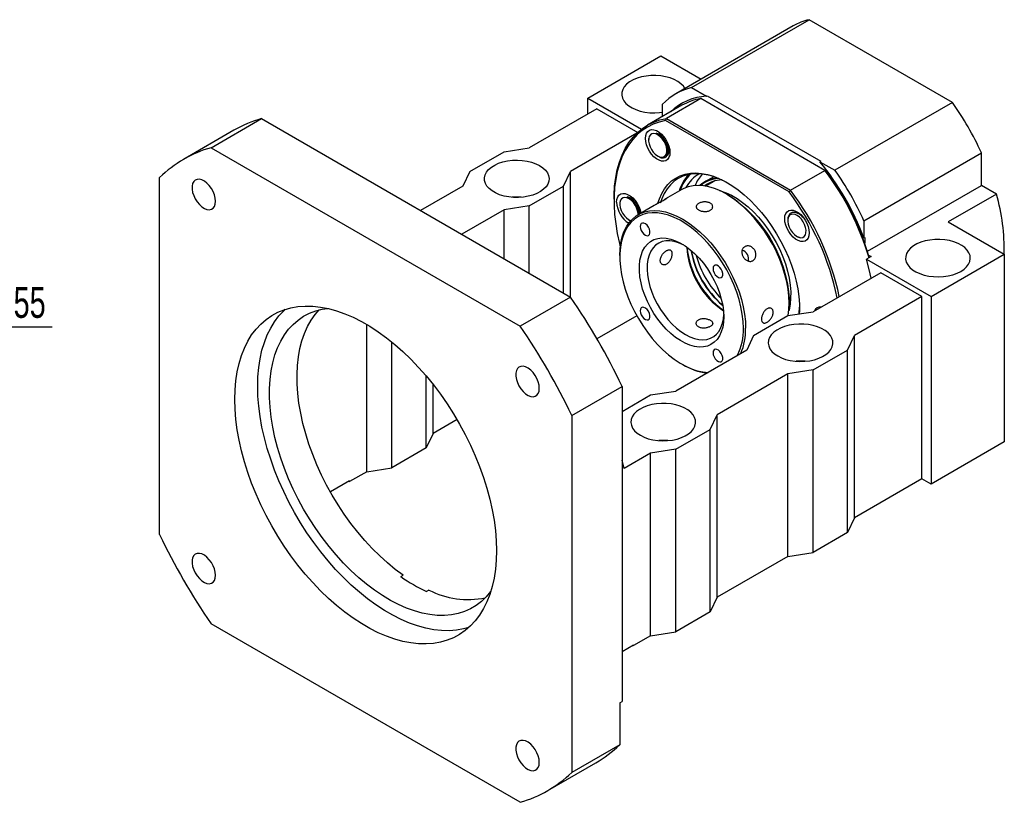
# Paper-space layout 'MBCS35-H' of a CAD drawing. Header units: millimetres. Extents: x 21 to 283, y 0 to 201.
# Tile 6 of 6: x 173 to 275, y 96 to 177. Entities that reach past the tile are written whole.
import ezdxf

# ---------------------------------------------------------------- set-up
doc = ezdxf.new("R2010")
doc.units = ezdxf.units.MM
doc.layers.add('圖層0', color=7, linetype='Continuous')
doc.styles.add('SLDTEXTSTYLE0', font='TXT', dxfattribs={"width": 0.7})
doc.dimstyles.new('SLDDIMSTYLE1', dxfattribs={"dimtxt": 3.389974, "dimasz": 2.5, "dimexe": 0, "dimexo": 0.0625, "dimgap": 0.847493, "dimtad": 0, "dimtih": 1, "dimtoh": 1, "dimlfac": 3, "dimrnd": 1e-09, "dimzin": 12, "dimdsep": 46, "dimtxsty": 'SLDTEXTSTYLE0', "dimsah": 1, "dimcen": 0, "dimadec": 0, "dimazin": 3, "dimtfac": 1, "dimtmove": 0, "dimatfit": 3, "dimfxl": 1, "dimfrac": 2, "dimtolj": 1, "dimtzin": 12, "dimarcsym": 0})

# ---------------------------------------------------------------- blocks, each defined once
blk = doc.blocks.new('_D_51')
at = {"layer": '圖層0', "color": 7}
for p, q in [((152.84, 133.11), (167.09, 145.39)), ((167.09, 145.39), (176.68, 145.39)), ((138.95, 121.15), (152.84, 133.11))]:
    blk.add_line(p, q, dxfattribs=at)
blk.add_arc((145.89, 127.13), 9.17, 46.3636, 46.9604, dxfattribs=at)
for points in [[(152.84, 133.11), (149.93, 131.29), (150.61, 130.5)], [(138.95, 121.15), (141.85, 122.96), (141.17, 123.75)]]:
    blk.add_solid(points, dxfattribs=at)
at = {"layer": '圖層0', "color": 7, "char_height": 3.175, "attachment_point": 1, "style": 'SLDTEXTSTYLE0'}
for s, insert in [('%%c', (168.68, 149.48)), ('55', (172.7, 149.48))]:
    blk.add_mtext(s, dxfattribs=dict(at, insert=insert))

psp = doc.layouts.new('MBCS35-H')

# ---------------------------------------------------------------- linework, layer by layer
at = {"color": 7, "linetype": 'Continuous', "lineweight": 25}
for p, q in [((242.5128, 170.0043), (254.6043, 176.9845)), ((269.3616, 168.4653), (254.6043, 176.9845)), ((252.9837, 176.3379), (240.8921, 169.3576)), ((231.8131, 168.9139), (239.3555, 173.2681)), ((239.3555, 173.2681), (243.5108, 170.8693)), ((242.5128, 170.0043), (244.0498, 169.117)), ((231.8131, 167.281), (231.8131, 168.9139)), ((231.8131, 168.9139), (237.3524, 165.7161)), ((243.4498, 168.8645), (239.9143, 166.8235)), ((256.2387, 161.4816), (243.4498, 168.8645)), ((244.0498, 169.117), (244.1205, 169.1578)), ((244.1205, 169.1578), (255.8038, 162.4132)), ((269.3616, 168.4653), (257.2701, 161.485)), ((232.7559, 167.8253), (225.8026, 163.8113)), ((232.7559, 167.8253), (236.9698, 165.3926)), ((241.5116, 168.1757), (237.9761, 166.1346)), ((239.5205, 167.0262), (239.5205, 168.2763)), ((193.04, 163.8145), (198.2255, 166.808)), ((198.2255, 166.808), (230.0453, 148.4388)), ((252.5505, 159.2566), (239.8313, 166.5992)), ((239.9143, 166.8235), (252.7032, 159.4406)), ((195.3869, 165.604), (190.2015, 162.6105)), ((236.8792, 165.3072), (230.0453, 161.3621)), ((238.0814, 164.7734), (238.0814, 164.5898)), ((193.04, 163.8145), (224.8598, 145.4453)), ((219.6744, 161.3621), (223.2099, 163.4031)), ((223.2099, 163.4031), (225.8026, 163.8113)), ((260.2623, 156.3023), (272.3538, 163.2826)), ((272.3538, 159.9334), (272.3538, 163.2826)), ((239.0241, 162.9569), (239.1246, 162.8988)), ((255.8038, 162.4132), (255.7331, 162.3723)), ((255.7331, 162.3723), (257.2701, 161.485)), ((219.6744, 161.3621), (218.9673, 159.8653)), ((229.3382, 159.8653), (230.0453, 161.3621)), ((230.0453, 148.4388), (230.0453, 161.3621)), ((252.7032, 159.4406), (256.2387, 161.4816)), ((187.7367, 124.0077), (187.7367, 160.752)), ((244.7896, 160.8307), (243.8614, 160.2948)), ((244.9102, 160.3999), (243.9718, 159.8582)), ((244.7779, 160.3235), (244.8343, 160.3787)), ((218.9673, 159.8653), (214.6096, 157.3497)), ((225.8026, 157.8243), (229.3382, 159.8653)), ((229.3382, 148.847), (229.3382, 159.8653)), ((241.4901, 159.5032), (239.8398, 158.5505)), ((260.6144, 153.1564), (272.3538, 159.9334)), ((273.897, 159.0426), (272.3538, 159.9334)), ((234.5236, 158.5039), (234.5236, 158.3678)), ((235.1129, 158.2113), (235.1129, 158.0276)), ((246.1919, 158.9807), (246.0741, 159.0488)), ((273.897, 159.0426), (268.9472, 156.1852)), ((223.2099, 157.4161), (218.8522, 154.9005)), ((225.8026, 157.8243), (223.2099, 157.4161)), ((223.2099, 152.3848), (223.2099, 157.4161)), ((225.8026, 150.8881), (225.8026, 157.8243)), ((238.6692, 157.8747), (237.0117, 156.9179)), ((237.0958, 156.9664), (237.0628, 157.2051)), ((236.0555, 156.3947), (236.1561, 156.3367)), ((236.1636, 156.3499), (236.2819, 156.2824)), ((252.4147, 156.3735), (252.4147, 156.3153)), ((260.2623, 156.3023), (260.2623, 154.5275)), ((268.9472, 156.1852), (274.7109, 152.8579)), ((253.3574, 154.6824), (253.4016, 154.6568)), ((253.4242, 154.6438), (253.5165, 154.5905)), ((253.62, 154.559), (253.43, 154.6545)), ((260.2623, 154.5275), (260.333, 154.5683)), ((260.333, 154.5683), (260.333, 153.9948)), ((235.1129, 152.721), (235.1129, 152.5849)), ((260.9905, 152.6144), (260.5191, 152.3423)), ((260.5191, 152.3423), (267.1684, 148.5037)), ((260.7357, 152.7615), (260.9905, 152.6144)), ((267.1684, 148.5037), (274.7109, 152.8579)), ((274.7109, 152.8579), (274.7109, 133.5331)), ((261.9829, 150.9529), (255.0297, 146.9389)), ((266.2256, 148.5036), (261.9829, 150.9529)), ((230.0453, 148.4388), (224.8598, 145.4453)), ((266.2256, 148.5036), (259.2724, 144.4896)), ((266.2256, 129.7232), (266.2256, 148.5036)), ((267.1684, 148.5037), (267.1684, 129.1789)), ((252.5548, 147.8225), (252.5549, 147.9586)), ((236.8612, 146.5163), (232.7697, 144.1544)), ((248.9015, 144.4896), (252.437, 146.5307)), ((252.437, 146.5307), (255.0297, 146.9389)), ((209.0678, 130.4716), (209.0678, 145.6202)), ((248.9015, 144.4896), (248.1944, 142.9929)), ((258.5653, 142.9929), (259.2724, 144.4896)), ((259.2724, 125.7092), (259.2724, 144.4896)), ((211.6605, 130.8798), (211.6605, 143.8058)), ((248.1944, 142.9929), (240.8876, 138.7748)), ((255.0297, 140.9519), (258.5653, 142.9929)), ((258.5653, 124.2124), (258.5653, 142.9929)), ((241.4758, 141.5628), (241.5936, 141.4948)), ((255.0297, 140.9519), (252.437, 140.5437)), ((255.0297, 122.1714), (255.0297, 140.9519)), ((215.196, 132.9208), (215.196, 140.3097)), ((252.437, 140.5437), (245.1302, 136.3256)), ((252.437, 121.7632), (252.437, 140.5437)), ((215.9031, 134.4175), (215.9031, 139.4423)), ((230.1631, 136.2598), (235.3486, 139.2532)), ((235.3486, 139.2532), (235.3486, 106.8094)), ((235.3486, 136.6657), (238.2949, 138.3666)), ((238.2949, 138.3666), (240.8876, 138.7748)), ((230.1631, 136.2598), (230.1631, 99.5154)), ((244.4231, 134.8288), (245.1302, 136.3256)), ((245.1302, 117.5451), (245.1302, 136.3256)), ((218.3582, 135.8348), (215.9031, 134.4175)), ((215.9031, 134.4175), (215.196, 132.9208)), ((240.8876, 132.7878), (244.4231, 134.8288)), ((244.4231, 116.0484), (244.4231, 134.8288)), ((215.196, 132.9208), (211.6605, 130.8798)), ((274.7109, 133.5331), (267.1684, 129.1789)), ((238.2949, 132.3796), (235.5843, 130.8148)), ((240.8876, 132.7878), (238.2949, 132.3796)), ((238.2949, 113.5991), (238.2949, 132.3796)), ((240.8876, 114.0073), (240.8876, 132.7878)), ((209.0678, 130.4716), (211.6605, 130.8798)), ((235.5843, 130.8148), (235.3486, 131.6586)), ((209.0678, 130.4716), (207.3, 129.4511)), ((207.3, 129.5327), (205.3172, 128.388)), ((207.2293, 129.4919), (207.3, 129.4511)), ((207.3, 129.5327), (207.3, 129.4511)), ((266.2256, 129.7232), (259.2724, 125.7092)), ((267.1684, 129.1789), (266.2256, 129.7232)), ((259.2724, 125.7092), (258.5653, 124.2124)), ((258.5653, 124.2124), (255.0297, 122.1714)), ((252.437, 121.7632), (245.1302, 117.5451)), ((252.437, 121.7632), (255.0297, 122.1714)), ((212.585, 119.6784), (212.8207, 119.8144)), ((215.45, 118.2965), (215.2143, 118.1605)), ((245.1302, 117.5451), (244.4231, 116.0484)), ((244.4231, 116.0484), (240.8876, 114.0073)), ((224.8598, 96.4529), (193.04, 114.8221)), ((238.2949, 113.5991), (236.5271, 112.5786)), ((238.2949, 113.5991), (240.8876, 114.0073)), ((235.3486, 111.9799), (236.5271, 112.6603)), ((236.4564, 112.6195), (236.5271, 112.5786)), ((236.5271, 112.5786), (236.5271, 112.6603)), ((235.1129, 106.6733), (235.3486, 106.8094)), ((235.1129, 106.6733), (235.1129, 102.3728)), ((235.1129, 102.3728), (230.1631, 99.5154)), ((227.6984, 97.6569), (232.6482, 100.5143))]:
    psp.add_line(p, q, dxfattribs=at)
at = {"color": 7, "linetype": 'Continuous', "lineweight": 25, "flags": 128}
for points in [[(241.8288, 169.8983), (241.6634, 170.1428), (241.4111, 170.3989), (241.094, 170.6297), (240.7196, 170.8299), (240.2966, 170.9947), (239.835, 171.1204), (239.3456, 171.2039), (238.8399, 171.2433), (238.3296, 171.2376), (237.8269, 171.1871), (237.3434, 171.0928), (236.8904, 170.9571), (236.4787, 170.783), (236.1179, 170.5747), (235.8163, 170.337), (235.5812, 170.0755), (235.4179, 169.7964), (235.3304, 169.5062), (235.3206, 169.2116), (235.3888, 168.9196), (235.5334, 168.6371), (235.7511, 168.3706), (236.0366, 168.1265), (236.3834, 167.9103), (236.7833, 167.7273), (237.2268, 167.5816), (237.7037, 167.4767), (238.2028, 167.4151), (238.7123, 167.3982), (239.2203, 167.4264), (239.5205, 167.4649)], [(234.5236, 158.5039), (234.5306, 158.9678), (234.5863, 159.8692), (234.6974, 160.7321), (234.8634, 161.5522), (235.0836, 162.3257), (235.3568, 163.049), (235.6818, 163.7186), (236.0571, 164.3314), (236.4808, 164.8845), (236.9511, 165.3753), (237.4655, 165.8013), (238.0218, 166.1607), (238.6173, 166.4518), (239.2491, 166.673), (239.9143, 166.8235)], [(239.8313, 166.5992), (239.176, 166.4478), (238.5537, 166.2267), (237.9673, 165.937), (237.4195, 165.5801), (236.913, 165.1576), (236.4501, 164.6715), (236.0329, 164.1242), (235.6635, 163.5181), (235.3436, 162.8562), (235.0747, 162.1415), (234.8581, 161.3774), (234.6947, 160.5675), (234.5853, 159.7156), (234.5305, 158.8257), (234.5305, 157.902), (234.5853, 156.9488), (234.6947, 155.9707), (234.8581, 154.9721), (235.0747, 153.9579), (235.1613, 153.6065)], [(237.7632, 164.7734), (237.7908, 165.0603), (237.8722, 165.3028), (238.004, 165.4903), (238.1804, 165.6147), (238.3937, 165.6705), (238.6345, 165.6553), (238.8924, 165.5698), (239.156, 165.4176), (239.4139, 165.2054), (239.6547, 164.9426), (239.868, 164.6405), (240.0444, 164.3125), (240.1762, 163.9727), (240.2577, 163.6362), (240.2852, 163.3175), (240.2577, 163.0307), (240.1762, 162.7882), (240.0444, 162.6006), (239.868, 162.4762), (239.6547, 162.4204), (239.4139, 162.4356), (239.156, 162.5212), (238.8924, 162.6734), (238.6345, 162.8855), (238.3937, 163.1484), (238.1804, 163.4504), (238.004, 163.7785), (237.8722, 164.1182), (237.7908, 164.4548), (237.7632, 164.7734)], [(239.9632, 163.602), (239.9155, 163.8862), (239.816, 164.1796), (239.6704, 164.4652), (239.4874, 164.7264), (239.2774, 164.9481), (239.0527, 165.1173), (238.8263, 165.2242), (238.6115, 165.2626), (238.4206, 165.2303), (238.2648, 165.1291), (238.1532, 164.9649), (238.0921, 164.7474), (238.0853, 164.489), (238.133, 164.2048), (238.2325, 163.9114), (238.378, 163.6258), (238.5611, 163.3645), (238.7711, 163.1429), (238.9958, 162.9737), (239.2221, 162.8668), (239.437, 162.8284), (239.6278, 162.8607), (239.7836, 162.9619), (239.8953, 163.126), (239.9563, 163.3436), (239.9632, 163.602)], [(226.8633, 161.9744), (227.1955, 161.7507), (227.4646, 161.5004), (227.6644, 161.2293), (227.7902, 160.9438), (227.839, 160.6506), (227.8097, 160.3564), (227.7029, 160.0683), (227.5213, 159.793), (227.2689, 159.537), (226.9519, 159.3061), (226.5774, 159.1059), (226.1545, 158.9411), (225.6929, 158.8155), (225.2035, 158.732), (224.6977, 158.6926), (224.1875, 158.6982), (223.6847, 158.7488), (223.2012, 158.843), (222.7483, 158.9788), (222.3366, 159.1528), (221.9757, 159.3612), (221.6742, 159.5988), (221.439, 159.8603), (221.2758, 160.1394), (221.1882, 160.4297), (221.1784, 160.7242), (221.2467, 161.0162), (221.3913, 161.2987), (221.6089, 161.5652), (221.8945, 161.8093), (222.2413, 162.0255), (222.6411, 162.2085), (223.0847, 162.3542), (223.5616, 162.4591), (224.0606, 162.5207), (224.5701, 162.5376), (225.0781, 162.5095), (225.5727, 162.4368), (226.0423, 162.3215), (226.4759, 162.1661), (226.8633, 161.9744)], [(239.0469, 158.0916), (239.202, 158.5609), (239.4433, 159.1047), (239.7345, 159.5931), (240.0736, 160.0226), (240.4579, 160.39), (240.8847, 160.6926), (241.3508, 160.9281), (241.8527, 161.0947), (242.3867, 161.1913), (242.9489, 161.2171), (243.5351, 161.172), (244.141, 161.0563), (244.762, 160.8707), (245.3936, 160.6168), (246.0311, 160.2964), (246.6698, 159.9118), (247.305, 159.4659), (247.9319, 158.962), (248.5459, 158.4039), (249.1425, 157.7956), (249.7172, 157.1417), (250.2658, 156.447), (250.7843, 155.7166), (251.2687, 154.9561), (251.7156, 154.1709), (252.1215, 153.3669), (252.4836, 152.5501), (252.799, 151.7265), (253.0655, 150.9022), (253.2812, 150.0832), (253.4443, 149.2758), (253.5537, 148.4858), (253.6086, 147.7191), (253.6086, 146.9814), (253.5944, 146.7129)], [(193.4971, 158.3005), (193.4687, 158.6182), (193.3849, 158.9538), (193.2496, 159.2916), (193.0691, 159.6159), (192.8518, 159.9114), (192.608, 160.1644), (192.349, 160.363), (192.0869, 160.4978), (191.834, 160.5628), (191.6021, 160.5547), (191.402, 160.4739), (191.2432, 160.3243), (191.1329, 160.1129), (191.0765, 159.8494), (191.0765, 159.5463), (191.1329, 159.2177), (191.2432, 158.879), (191.402, 158.546), (191.6021, 158.2343), (191.834, 157.9584), (192.0869, 157.7313), (192.349, 157.5636), (192.608, 157.4631), (192.8518, 157.4345), (193.0691, 157.4792), (193.2496, 157.5951), (193.3849, 157.7767), (193.4687, 158.0155), (193.4971, 158.3005)], [(246.2512, 160.171), (245.6719, 160.4736), (245.0399, 160.7424), (244.4176, 160.9423), (243.8097, 161.0719), (243.2208, 161.1302), (242.6554, 161.1167), (242.1177, 161.0316), (241.612, 160.8754), (241.1421, 160.6494), (240.7114, 160.3553), (240.3234, 159.9954), (239.9809, 159.5723), (239.6866, 159.0893), (239.4426, 158.55), (239.3477, 158.2839)], [(252.4483, 146.5324), (252.5272, 147.1479), (252.5548, 147.8225), (252.5272, 148.5291), (252.4445, 149.2616), (252.3074, 150.0137), (252.1171, 150.7791), (251.8753, 151.5512), (251.584, 152.3233), (251.2456, 153.089), (250.8632, 153.8417), (250.4398, 154.575), (249.9792, 155.2826), (249.4853, 155.9584), (248.9622, 156.5968), (248.4145, 157.1922), (247.8469, 157.7396), (247.2641, 158.2344), (246.6711, 158.6722), (246.073, 159.0494), (245.475, 159.3627), (244.882, 159.6095), (244.2992, 159.7877), (243.7315, 159.8957), (243.1838, 159.9326), (242.6608, 159.8981), (242.1669, 159.7925), (241.7063, 159.6167), (241.4901, 159.5032)], [(234.7947, 158.2113), (234.8222, 158.4982), (234.9037, 158.7407), (235.0355, 158.9282), (235.2119, 159.0526), (235.4252, 159.1084), (235.666, 159.0932), (235.9239, 159.0077), (236.1875, 158.8555), (236.4454, 158.6433), (236.6862, 158.3805), (236.8995, 158.0784), (237.0759, 157.7504), (237.2077, 157.4106), (237.2858, 157.0934)], [(236.9982, 156.91), (236.9946, 157.0399), (236.9469, 157.324), (236.8474, 157.6175), (236.7019, 157.9031), (236.5188, 158.1643), (236.3088, 158.386), (236.0841, 158.5552), (235.8578, 158.6621), (235.6429, 158.7005), (235.4521, 158.6682), (235.2963, 158.567), (235.1846, 158.4028), (235.1236, 158.1852), (235.1168, 157.9269), (235.1645, 157.6427), (235.264, 157.3493), (235.4095, 157.0637), (235.5925, 156.8024), (235.8025, 156.5808), (236.0272, 156.4116), (236.2536, 156.3047), (236.2546, 156.3043)], [(246.1919, 158.9807), (246.3401, 158.8932), (246.9352, 158.5012), (247.5238, 158.0489), (248.1006, 157.5402), (248.6607, 156.9795), (249.1991, 156.3719), (249.711, 155.7226), (250.192, 155.0374), (250.6378, 154.3223), (251.0446, 153.5835), (251.4087, 152.8276), (251.7269, 152.0611), (251.9965, 151.2909), (252.2151, 150.5238), (252.3808, 149.7663), (252.492, 149.0253), (252.5479, 148.3071), (252.5549, 147.9586)], [(235.1129, 152.721), (235.1405, 153.3957), (235.2232, 154.0326), (235.3603, 154.6265), (235.5506, 155.1722), (235.7924, 155.665), (236.0837, 156.1009), (236.4221, 156.4759), (236.8046, 156.787), (237.2279, 157.0315), (237.6885, 157.2072), (238.1825, 157.3128), (238.7055, 157.3473), (239.2532, 157.3104), (239.8209, 157.2024), (240.4037, 157.0242), (240.9966, 156.7774), (241.5947, 156.4641), (242.1928, 156.0869), (242.7857, 155.6491), (243.3685, 155.1543), (243.9362, 154.6069), (244.4839, 154.0115), (245.0069, 153.3731), (245.5009, 152.6973), (245.9615, 151.9897), (246.3848, 151.2564), (246.7673, 150.5037), (247.1056, 149.738), (247.397, 148.9659), (247.6388, 148.1938), (247.8291, 147.4285), (247.9661, 146.6763), (248.0489, 145.9438), (248.0765, 145.2373)], [(252.0965, 156.499), (252.1241, 156.7858), (252.2056, 157.0283), (252.3374, 157.2159), (252.5138, 157.3403), (252.7271, 157.3961), (252.9679, 157.3809), (253.2257, 157.2953), (253.4894, 157.1431), (253.7472, 156.931), (253.9881, 156.6681), (254.2013, 156.3661), (254.3777, 156.038), (254.5095, 155.6983), (254.591, 155.3617), (254.6186, 155.0431), (254.591, 154.7562), (254.5095, 154.5137), (254.3777, 154.3262), (254.2013, 154.2018), (253.9881, 154.146), (253.7472, 154.1612), (253.4894, 154.2467), (253.2257, 154.3989), (252.9679, 154.6111), (252.7271, 154.8739), (252.5138, 155.176), (252.3374, 155.504), (252.2056, 155.8438), (252.1241, 156.1803), (252.0965, 156.499)], [(247.8408, 145.2373), (247.8128, 145.9416), (247.7292, 146.672), (247.5906, 147.422), (247.3983, 148.1852), (247.1539, 148.9547), (246.8597, 149.7239), (246.5181, 150.4859), (246.1323, 151.2341), (245.7055, 151.9618), (245.2416, 152.6628), (244.7446, 153.3308), (244.2188, 153.9599), (243.669, 154.5447), (243.0999, 155.0799), (242.5166, 155.561), (241.9241, 155.9836), (241.3277, 156.3441), (240.7325, 156.6392), (240.144, 156.8664), (239.5671, 157.0237), (239.007, 157.1097), (238.4687, 157.1237), (237.9567, 157.0655), (237.4757, 156.9356), (237.0299, 156.7352), (236.6231, 156.4661), (236.259, 156.1306), (235.9408, 155.7316), (235.6712, 155.2726), (235.4526, 154.7578), (235.287, 154.1916), (235.1757, 153.579), (235.1199, 152.9253), (235.1199, 152.2364), (235.1757, 151.5183), (235.287, 150.7772), (235.4526, 150.0198), (235.6712, 149.2526), (235.9408, 148.4824), (236.259, 147.716), (236.6231, 146.96), (237.0299, 146.2213), (237.4757, 145.5061), (237.9567, 144.8209), (238.4687, 144.1716), (239.007, 143.564), (239.5671, 143.0034), (240.144, 142.4947), (240.7325, 142.0423), (241.3277, 141.6504), (241.9241, 141.3222), (242.5166, 141.0607), (243.0999, 140.8683), (243.669, 140.7465), (244.2164, 140.6965)], [(252.4186, 156.2145), (252.4663, 155.9304), (252.5658, 155.6369), (252.7113, 155.3513), (252.8944, 155.0901), (253.1044, 154.8684), (253.3291, 154.6992), (253.5555, 154.5923), (253.7703, 154.5539), (253.9612, 154.5862), (254.117, 154.6874), (254.2286, 154.8516), (254.2896, 155.0692), (254.2965, 155.3275), (254.2488, 155.6117), (254.1493, 155.9051), (254.0038, 156.1907), (253.8207, 156.452), (253.6107, 156.6736), (253.386, 156.8428), (253.1597, 156.9497), (252.9448, 156.9881), (252.7539, 156.9558), (252.5982, 156.8546), (252.4865, 156.6905), (252.4255, 156.4729), (252.4186, 156.2145)], [(237.2201, 155.6988), (237.2475, 155.493), (237.3269, 155.2777), (237.4497, 155.0764), (237.6024, 154.9108), (237.7687, 154.7989), (237.9304, 154.7529), (238.0701, 154.7776), (238.1725, 154.8705), (238.2267, 155.0214), (238.2267, 155.214), (238.1725, 155.4275), (238.0701, 155.6387), (237.9304, 155.8247), (237.7687, 155.9653), (237.6024, 156.0454), (237.4497, 156.0562), (237.3269, 155.9966), (237.2475, 155.873), (237.2201, 155.6988)], [(245.8255, 146.4006), (245.7972, 145.8446), (245.7125, 145.3285), (245.5726, 144.8591), (245.3794, 144.4425), (245.1352, 144.0842), (244.8434, 143.7888), (244.5076, 143.5602), (244.1324, 143.4014), (243.7225, 143.3143), (243.2834, 143.3003), (242.8207, 143.3594), (242.3405, 143.4908), (241.849, 143.693), (241.3527, 143.9631), (240.858, 144.2978), (240.3713, 144.6925), (239.8991, 145.1423), (239.4474, 145.6413), (239.0222, 146.1828), (238.629, 146.7599), (238.273, 147.3651), (237.9587, 147.9904), (237.6902, 148.6277), (237.4711, 149.2687), (237.3043, 149.9051), (237.1918, 150.5285), (237.1352, 151.1308), (237.1352, 151.7041), (237.1918, 152.2411), (237.3043, 152.7346), (237.4711, 153.1783), (237.6902, 153.5664), (237.9587, 153.8938), (238.273, 154.1562), (238.629, 154.3503), (239.0222, 154.4734), (239.4474, 154.524), (239.8991, 154.5015), (240.3713, 154.406), (240.858, 154.239), (241.3527, 154.0025), (241.849, 153.6996), (242.3405, 153.3342), (242.8207, 152.9113), (243.2834, 152.4361), (243.7225, 151.915), (244.1324, 151.3548), (244.5076, 150.7627), (244.8434, 150.1465), (245.1352, 149.5141), (245.3794, 148.8739), (245.5726, 148.2342), (245.7125, 147.6033), (245.7972, 146.9894), (245.8255, 146.4006)], [(241.6827, 153.8083), (241.6437, 153.8284), (241.1792, 154.0327), (240.7245, 154.1683), (240.286, 154.2333), (239.8698, 154.2269), (239.4819, 154.1491), (239.1275, 154.0011), (238.8118, 153.7848), (238.5391, 153.5033), (238.3133, 153.1607), (238.1375, 152.7616), (238.0142, 152.3117), (237.9451, 151.8174), (237.9313, 151.2854), (237.9728, 150.7234), (238.0691, 150.1392), (238.219, 149.5411), (238.4201, 148.9373), (238.6698, 148.3364), (238.9646, 147.7468), (239.3002, 147.1768), (239.672, 146.6344), (240.0748, 146.1272), (240.5028, 145.6623), (240.9502, 145.2463), (241.4106, 144.8849), (241.8775, 144.5834)], [(270.2325, 151.089), (270.5647, 151.3127), (270.8338, 151.563), (271.0336, 151.8341), (271.1594, 152.1196), (271.2082, 152.4128), (271.1789, 152.707), (271.0722, 152.9951), (270.8905, 153.2704), (270.6382, 153.5264), (270.3211, 153.7573), (269.9467, 153.9574), (269.5237, 154.1223), (269.0621, 154.2479), (268.5727, 154.3314), (268.067, 154.3708), (267.5567, 154.3652), (267.054, 154.3146), (266.5704, 154.2204), (266.1175, 154.0846), (265.7058, 153.9105), (265.345, 153.7022), (265.0434, 153.4646), (264.8083, 153.2031), (264.645, 152.924), (264.5574, 152.6337), (264.5477, 152.3392), (264.6159, 152.0472), (264.7605, 151.7647), (264.9782, 151.4982), (265.2637, 151.254), (265.6105, 151.0379), (266.0103, 150.8548), (266.4539, 150.7092), (266.9308, 150.6043), (267.4299, 150.5427), (267.9393, 150.5258), (268.4473, 150.5539), (268.9419, 150.6265), (269.4115, 150.7419), (269.8451, 150.8973), (270.2325, 151.089)], [(261.0025, 150.3868), (260.8006, 151.2928), (260.5191, 152.3423)], [(244.7201, 151.3692), (244.7475, 151.1633), (244.8269, 150.9481), (244.9497, 150.7467), (245.1024, 150.5812), (245.2687, 150.4693), (245.4304, 150.4232), (245.5701, 150.448), (245.6725, 150.5408), (245.7267, 150.6917), (245.7267, 150.8844), (245.6725, 151.0979), (245.5701, 151.309), (245.4304, 151.495), (245.2687, 151.6357), (245.1024, 151.7157), (244.9497, 151.7265), (244.8269, 151.6669), (244.7475, 151.5433), (244.7201, 151.3692)], [(195.4795, 137.91), (195.5072, 138.8906), (195.5901, 139.8353), (195.728, 140.7401), (195.9201, 141.6013), (196.1658, 142.4154), (196.464, 143.179), (196.8135, 143.889), (197.2129, 144.5425), (197.6606, 145.1368), (198.1546, 145.6694), (198.693, 146.1382), (199.2735, 146.5412), (199.8938, 146.8768), (200.5513, 147.1436), (201.2433, 147.3405), (201.967, 147.4667), (202.7194, 147.5217), (203.4973, 147.5052), (204.2977, 147.4173), (205.1172, 147.2584), (205.9525, 147.0292), (206.8001, 146.7305), (207.6565, 146.3636), (208.5182, 145.9301), (209.3817, 145.4316), (210.2434, 144.8702), (211.0998, 144.2483), (211.9474, 143.5684), (212.7826, 142.8333), (213.6021, 142.046), (214.4025, 141.2098), (215.1805, 140.328), (215.9329, 139.4044), (216.6566, 138.4426), (217.3486, 137.4467), (218.0061, 136.4208), (218.6264, 135.369), (219.2069, 134.2957), (219.7453, 133.2054), (220.2393, 132.1023), (220.6869, 130.9912), (221.0863, 129.8766), (221.4359, 128.7631), (221.7341, 127.6551), (221.9798, 126.5574), (222.1719, 125.4743), (222.3097, 124.4104), (222.3926, 123.37), (222.4203, 122.3574), (222.3926, 121.3768), (222.3097, 120.4321), (222.1719, 119.5273), (221.9798, 118.6661), (221.7341, 117.852), (221.4359, 117.0884), (221.0863, 116.3784), (220.6869, 115.7249), (220.2393, 115.1306), (219.7453, 114.598), (219.2069, 114.1292), (218.6264, 113.7262), (218.0061, 113.3906), (217.3486, 113.1238), (216.6566, 112.9269), (215.9329, 112.8007), (215.1805, 112.7457), (214.4025, 112.7622), (213.6021, 112.8501), (212.7826, 113.009), (211.9474, 113.2382), (211.0998, 113.5369), (210.2434, 113.9038), (209.3817, 114.3374), (208.5182, 114.8358), (207.6565, 115.3972), (206.8001, 116.0191), (205.9525, 116.699), (205.1172, 117.4341), (204.2977, 118.2214), (203.4973, 119.0576), (202.7194, 119.9394), (201.967, 120.863), (201.2433, 121.8248), (200.5513, 122.8207), (199.8938, 123.8466), (199.2735, 124.8984), (198.693, 125.9717), (198.1546, 127.0621), (197.6606, 128.1651), (197.2129, 129.2762), (196.8135, 130.3908), (196.464, 131.5044), (196.1658, 132.6123), (195.9201, 133.71), (195.728, 134.7931), (195.5901, 135.857), (195.5072, 136.8974), (195.4795, 137.91)], [(197.8366, 139.2707), (197.8642, 140.2513), (197.9472, 141.196), (198.085, 142.1008), (198.2771, 142.962), (198.5228, 143.7761), (198.821, 144.5397), (199.1706, 145.2497), (199.57, 145.9032), (200.0176, 146.4974), (200.5116, 147.0301), (200.6774, 147.1855)], [(221.8404, 118.1773), (221.8164, 118.1447), (221.3667, 117.6017), (220.871, 117.122), (220.3317, 116.7079), (219.7513, 116.3613), (219.1323, 116.0837), (218.4776, 115.8765), (217.7902, 115.7405), (217.0732, 115.6764), (216.3299, 115.6845), (215.5637, 115.7647), (214.7781, 115.9166), (213.9766, 116.1397), (213.1629, 116.4328), (212.3408, 116.7946), (211.514, 117.2235), (210.6862, 117.7175), (209.8612, 118.2744), (209.0429, 118.8916), (208.2348, 119.5663), (207.4408, 120.2955), (206.6644, 121.0757), (205.9093, 121.9034), (205.1787, 122.775), (204.4761, 123.6863), (203.8047, 124.6332), (203.1675, 125.6115), (202.5674, 126.6165), (202.0072, 127.6439), (201.4895, 128.6888), (201.0165, 129.7465), (200.5905, 130.8122), (200.2134, 131.881), (199.8869, 132.948), (199.6125, 134.0084), (199.3915, 135.0574), (199.2248, 136.09), (199.1133, 137.1017), (199.0574, 138.0879), (199.0574, 139.0439), (199.1133, 139.9655), (199.2248, 140.8484), (199.3915, 141.6887), (199.6125, 142.4824), (199.8869, 143.226), (200.2134, 143.9161), (200.5905, 144.5495), (201.0165, 145.1234), (201.4895, 145.635), (202.0072, 146.0821), (202.5674, 146.4627), (203.1675, 146.775), (203.8047, 147.0175), (204.4761, 147.1892), (205.0422, 147.2758)], [(212.8207, 119.8144), (212.0027, 120.4209), (211.1944, 121.0851), (210.3994, 121.8041), (209.6214, 122.5745), (208.864, 123.3929), (208.1304, 124.2555), (207.4242, 125.1584), (206.7485, 126.0975), (206.1063, 127.0686), (205.5007, 128.0672), (204.9342, 129.0888), (204.4096, 130.1288), (203.9292, 131.1824), (203.4952, 132.2448), (203.1095, 133.3112), (202.7739, 134.3768), (202.4899, 135.4367), (202.2589, 136.4862), (202.0819, 137.5203), (201.9596, 138.5345), (201.8926, 139.5241), (201.8813, 140.4847), (201.9257, 141.4118), (202.0256, 142.3013), (202.1805, 143.149), (202.3897, 143.9513), (202.6523, 144.7043), (202.9671, 145.4047), (203.3326, 146.0494), (203.7472, 146.6353), (204.1713, 147.1211)], [(237.2201, 147.0381), (237.2475, 146.8322), (237.3269, 146.617), (237.4497, 146.4157), (237.6024, 146.2501), (237.7687, 146.1382), (237.9304, 146.0921), (238.0701, 146.1169), (238.1725, 146.2098), (238.2267, 146.3607), (238.2267, 146.5533), (238.1725, 146.7668), (238.0701, 146.978), (237.9304, 147.1639), (237.7687, 147.3046), (237.6024, 147.3847), (237.4497, 147.3955), (237.3269, 147.3358), (237.2475, 147.2123), (237.2201, 147.0381)], [(253.5819, 146.6938), (253.5877, 146.763), (253.6153, 147.4148)], [(241.8775, 144.5834), (242.3445, 144.3458), (242.8049, 144.1756), (243.2522, 144.0751), (243.6803, 144.0457), (244.0831, 144.0879), (244.4549, 144.201), (244.7905, 144.3835), (245.0852, 144.6328), (245.3349, 144.9454), (245.5361, 145.3169), (245.6859, 145.7422), (245.7823, 146.2151), (245.8207, 146.6403)], [(251.3763, 142.3806), (251.7638, 142.1888), (252.1973, 142.0334), (252.6669, 141.9181), (253.1615, 141.8455), (253.6695, 141.8173), (254.179, 141.8342), (254.678, 141.8959), (255.1549, 142.0007), (255.5985, 142.1464), (255.9984, 142.3295), (256.3451, 142.5456), (256.6307, 142.7898), (256.8483, 143.0562), (256.993, 143.3388), (257.0612, 143.6307), (257.0514, 143.9253), (256.9639, 144.2155), (256.8006, 144.4946), (256.5654, 144.7561), (256.2639, 144.9938), (255.903, 145.2021), (255.4913, 145.3762), (255.0384, 145.5119), (254.5549, 145.6062), (254.0521, 145.6567), (253.5419, 145.6624), (253.0362, 145.623), (252.5468, 145.5395), (252.0852, 145.4139), (251.6622, 145.249), (251.2878, 145.0488), (250.9707, 144.818), (250.7184, 144.5619), (250.5367, 144.2866), (250.4299, 143.9985), (250.4006, 143.7044), (250.4494, 143.4111), (250.5752, 143.1256), (250.775, 142.8545), (251.0442, 142.6042), (251.3763, 142.3806)], [(244.7201, 142.7084), (244.7475, 142.5026), (244.8269, 142.2873), (244.9497, 142.086), (245.1024, 141.9204), (245.2687, 141.8086), (245.4304, 141.7625), (245.5701, 141.7872), (245.6725, 141.8801), (245.7267, 142.031), (245.7267, 142.2237), (245.6725, 142.4371), (245.5701, 142.6483), (245.4304, 142.8343), (245.2687, 142.9749), (245.1024, 143.055), (244.9497, 143.0658), (244.8269, 143.0062), (244.7475, 142.8826), (244.7201, 142.7084)], [(226.8305, 139.0575), (226.8021, 139.3753), (226.7183, 139.7109), (226.5829, 140.0487), (226.4024, 140.373), (226.1852, 140.6685), (225.9413, 140.9215), (225.6823, 141.12), (225.4202, 141.2549), (225.1673, 141.3198), (224.9354, 141.3117), (224.7353, 141.231), (224.5765, 141.0814), (224.4663, 140.8699), (224.4098, 140.6065), (224.4098, 140.3034), (224.4663, 139.9748), (224.5765, 139.6361), (224.7353, 139.3031), (224.9354, 138.9914), (225.1673, 138.7155), (225.4202, 138.4884), (225.6823, 138.3207), (225.9413, 138.2202), (226.1852, 138.1916), (226.4024, 138.2363), (226.5829, 138.3521), (226.7183, 138.5337), (226.8021, 138.7726), (226.8305, 139.0575)], [(219.5795, 114.4426), (219.0136, 114.2876), (218.2899, 114.1614), (217.5375, 114.1064), (216.7595, 114.1229), (215.9592, 114.2108), (215.1396, 114.3696), (214.3044, 114.5989), (213.4568, 114.8976), (212.6004, 115.2645), (211.7387, 115.698), (210.8752, 116.1965), (210.0135, 116.7579), (209.1571, 117.3798), (208.3095, 118.0597), (207.4743, 118.7948), (206.6548, 119.5821), (205.8544, 120.4183), (205.0764, 121.3001), (204.324, 122.2237), (203.6003, 123.1855), (202.9083, 124.1814), (202.2508, 125.2073), (201.6305, 126.2591), (201.05, 127.3323), (200.5116, 128.4227), (200.0176, 129.5257), (199.57, 130.6368), (199.1706, 131.7515), (198.821, 132.865), (198.5228, 133.973), (198.2771, 135.0707), (198.085, 136.1538), (197.9472, 137.2177), (197.8642, 138.2581), (197.8366, 139.2707)], [(237.2342, 134.2165), (237.6216, 134.0247), (238.0552, 133.8694), (238.5248, 133.754), (239.0194, 133.6814), (239.5274, 133.6532), (240.0369, 133.6702), (240.5359, 133.7318), (241.0128, 133.8367), (241.4564, 133.9823), (241.8562, 134.1654), (242.203, 134.3815), (242.4886, 134.6257), (242.7062, 134.8922), (242.8508, 135.1747), (242.9191, 135.4667), (242.9093, 135.7612), (242.8217, 136.0514), (242.6585, 136.3306), (242.4233, 136.592), (242.1218, 136.8297), (241.7609, 137.038), (241.3492, 137.2121), (240.8963, 137.3479), (240.4128, 137.4421), (239.91, 137.4927), (239.3998, 137.4983), (238.894, 137.4589), (238.4046, 137.3754), (237.943, 137.2498), (237.5201, 137.0849), (237.1457, 136.8847), (236.8286, 136.6539), (236.5762, 136.3978), (236.3946, 136.1225), (236.2878, 135.8344), (236.2585, 135.5403), (236.3073, 135.2471), (236.4331, 134.9615), (236.6329, 134.6905), (236.902, 134.4402), (237.2342, 134.2165)], [(193.4971, 119.8084), (193.4687, 120.1261), (193.3849, 120.4617), (193.2496, 120.7995), (193.0691, 121.1238), (192.8518, 121.4193), (192.608, 121.6723), (192.349, 121.8709), (192.0869, 122.0057), (191.834, 122.0707), (191.6021, 122.0626), (191.402, 121.9818), (191.2432, 121.8322), (191.1329, 121.6208), (191.0765, 121.3573), (191.0765, 121.0542), (191.1329, 120.7256), (191.2432, 120.3869), (191.402, 120.0539), (191.6021, 119.7422), (191.834, 119.4663), (192.0869, 119.2392), (192.349, 119.0715), (192.608, 118.971), (192.8518, 118.9424), (193.0691, 118.9871), (193.2496, 119.103), (193.3849, 119.2846), (193.4687, 119.5234), (193.4971, 119.8084)], [(226.8305, 100.5654), (226.8021, 100.8832), (226.7183, 101.2188), (226.5829, 101.5566), (226.4024, 101.8809), (226.1852, 102.1764), (225.9413, 102.4294), (225.6823, 102.6279), (225.4202, 102.7628), (225.1673, 102.8277), (224.9354, 102.8196), (224.7353, 102.7389), (224.5765, 102.5893), (224.4663, 102.3778), (224.4098, 102.1144), (224.4098, 101.8113), (224.4663, 101.4827), (224.5765, 101.144), (224.7353, 100.811), (224.9354, 100.4992), (225.1673, 100.2234), (225.4202, 99.9963), (225.6823, 99.8286), (225.9413, 99.7281), (226.1852, 99.6995), (226.4024, 99.7442), (226.5829, 99.86), (226.7183, 100.0416), (226.8021, 100.2805), (226.8305, 100.5654)]]:
    psp.add_lwpolyline(points, dxfattribs=at)
at = {"color": 8, "linetype": 'Continuous', "lineweight": 25, "flags": 128}
psp.add_lwpolyline([(245.3761, 159.4083), (245.4986, 159.3743), (246.0592, 159.1776), (246.6279, 158.9122), (247.1993, 158.5806), (247.7677, 158.186), (248.3277, 157.7322), (248.874, 157.2237), (249.4013, 156.6652), (249.9044, 156.0622), (250.3786, 155.4204), (250.8193, 154.7461), (251.2222, 154.0458), (251.5834, 153.3261), (251.8996, 152.594), (252.1675, 151.8567), (252.3848, 151.1211), (252.5491, 150.3943), (252.6591, 149.6834), (252.7136, 148.9952), (252.712, 148.3364), (252.6545, 147.7132), (252.5415, 147.1317), (252.5172, 147.0383)], dxfattribs=at)
at = {"color": 7, "linetype": 'Continuous', "lineweight": 25}
for centre, radius, start, end in [((256.05, 171.0071), 6.1498, 103.59703, 119.908602), ((243.9409, 164.0764), 6.0975, 103.545613, 136.465139), ((244.3983, 163.2921), 5.8353, 93.424127, 133.558276), ((244.4254, 163.4194), 5.7427, 120.499135, 133.837922), ((244.3743, 163.1921), 5.7473, 99.256811, 119.87441), ((244.1306, 150.4431), 31.0065, 24.462113, 35.537888), ((201.7388, 154.5767), 12.7259, 106.026108, 119.942459), ((196.5249, 151.6568), 12.6474, 105.994383, 134.016369), ((233.4218, 144.261), 28.737, 20.931795, 39.068205), ((233.8582, 144.5257), 28.0783, 16.48673, 37.14836), ((234.1897, 144.714), 27.7376, 16.323082, 37.069242), ((232.0391, 143.4628), 31.0065, 24.462113, 35.537888), ((245.6643, 157.9822), 4.6442, 138.760161, 162.858635), ((245.368, 157.9547), 4.3187, 133.556533, 160.582406), ((245.0579, 158.0353), 3.5542, 119.291574, 151.891624), ((246.6858, 158.3947), 4.1036, 138.747885, 158.161343), ((245.3728, 157.6744), 3.0223, 93.745731, 131.773151), ((245.4097, 157.6015), 3.0363, 91.912923, 130.125836), ((245.6832, 157.5618), 2.9418, 91.420509, 128.123221), ((230.9478, 142.8448), 27.1298, 11.751284, 37.224501), ((231.0699, 142.8938), 27.2359, 11.865879, 37.411498), ((224.5063, 152.9784), 5.7491, 85.334363, 94.665637), ((237.5308, 158.3337), 2.7388, 182.561348, 236.933056), ((253.7633, 153.277), 20.943, 358.867094, 15.979871), ((239.1388, 147.5614), 13.4085, 12.608183, 47.386439), ((238.5512, 147.2221), 14.0431, 18.143734, 41.850889), ((250.5942, 154.1744), 8.6038, 183.916368, 236.078256), ((251.2652, 154.5618), 9.2914, 186.094071, 233.900552), ((251.8368, 154.8917), 9.536, 189.917464, 230.077163), ((252.1581, 155.0773), 9.8658, 190.795694, 229.198926), ((247.4457, 152.3577), 0.9419, 346.37393, 73.151292), ((176.8581, 111.6075), 64.6949, 25.297955, 34.702045), ((255.764, 146.7553), 0.6549, 83.444018, 156.550684), ((171.6727, 108.614), 64.6949, 25.297955, 34.702045), ((241.9282, 145.0722), 5.9149, 333.474701, 1.598628), ((241.9822, 145.0672), 6.0967, 336.474935, 1.598398), ((244.8619, 146.8999), 6.3164, 238.839856, 263.076059), ((253.7334, 136.1061), 5.749, 85.334266, 94.665672), ((239.5912, 127.9418), 5.7492, 85.334481, 94.665581), ((246.2272, 151.6534), 64.6949, 205.297955, 214.702045), ((222.0217, 132.9887), 16.3162, 234.664375, 245.341002), ((219.5024, 126.2478), 8.9244, 242.994397, 281.430345), ((226.2924, 111.5067), 12.6976, 300.03645, 314.000191), ((221.3749, 108.6107), 12.6474, 285.994383, 314.016369)]:
    psp.add_arc(centre, radius, start, end, dxfattribs=at)
at = {"color": 8, "linetype": 'Continuous', "lineweight": 25}
psp.add_arc((252.3543, 155.1905), 9.6716, 194.700554, 225.294071, dxfattribs=at)
at = {"color": 7, "linetype": 'Continuous', "lineweight": 25}
for points in [[(239.8313, 166.5992), (239.8589, 166.674), (239.8866, 166.7488), (239.9143, 166.8235)], [(256.3217, 161.4337), (256.2941, 161.4497), (256.2664, 161.4656), (256.2387, 161.4816)], [(252.7032, 159.4406), (252.6523, 159.3793), (252.6014, 159.3179), (252.5505, 159.2566)]]:
    psp.add_open_spline(points, degree=3, dxfattribs=at)
for points, knots in [([(238.8504, 165.3087), (238.9725, 165.2844), (239.2185, 165.2354), (239.489, 165.0999), (239.6042, 164.9888), (239.605, 164.9881)], [0, 0, 0, 0, 0.49442591, 0.99669274, 1, 1, 1, 1]), ([(238.8504, 165.3087), (238.8956, 165.2946), (239.0296, 165.2526), (239.2604, 165.1209), (239.5245, 164.8975), (239.7591, 164.6174), (239.9503, 164.3026), (240.087, 163.9749), (240.1583, 163.657), (240.1631, 163.3693), (240.0984, 163.1401), (240.008, 162.9977), (239.928, 162.9643), (239.9077, 162.9558)], [0, 0, 0, 0, 0.05139122, 0.15239086, 0.25515557, 0.35615577, 0.45715526, 0.55992, 0.66092026, 0.76191965, 0.86468451, 0.96568484, 1, 1, 1, 1]), ([(240.0313, 163.7672), (240.0026, 163.9299), (239.9489, 164.0997), (239.7994, 164.43), (239.7034, 164.5902), (239.4844, 164.8756), (239.3606, 165.0013), (239.1715, 165.1478), (239.107, 165.1904), (238.9777, 165.2611), (238.9137, 165.2888), (238.8504, 165.3087)], [0, 0, 0, 0, 0.25, 0.25, 0.5, 0.5, 0.75, 0.75, 0.875, 0.875, 1, 1, 1, 1]), ([(239.1322, 162.912), (239.1918, 162.8744), (239.3664, 162.7644), (239.6346, 162.7446), (239.8902, 162.8498), (240.0472, 163.101), (240.0919, 163.4252), (240.0493, 163.6653), (240.0313, 163.7672)], [0, 0, 0, 0, 0.10103865, 0.29574563, 0.48644972, 0.67729881, 0.86310861, 1, 1, 1, 1]), ([(235.8819, 158.7466), (236.0039, 158.7223), (236.25, 158.6733), (236.5205, 158.5378), (236.6357, 158.4267), (236.6364, 158.426)], [0, 0, 0, 0, 0.49442589, 0.99669339, 1, 1, 1, 1]), ([(235.8819, 158.7466), (235.9271, 158.7325), (236.0611, 158.6905), (236.2918, 158.5588), (236.556, 158.3353), (236.7904, 158.0554), (236.9826, 157.74), (237.1153, 157.4148), (237.1813, 157.1635), (237.1803, 157.043), (237.18, 157.0151)], [0, 0, 0, 0, 0.07433453, 0.2204252, 0.36906845, 0.51515973, 0.66124992, 0.80989344, 0.95598479, 1, 1, 1, 1]), ([(237.0628, 157.2051), (237.0341, 157.3678), (236.9804, 157.5376), (236.8308, 157.8679), (236.7349, 158.028), (236.5159, 158.3135), (236.3921, 158.4392), (236.203, 158.5856), (236.1385, 158.6282), (236.0091, 158.699), (235.9452, 158.7267), (235.8819, 158.7466)], [0, 0, 0, 0, 0.25, 0.25, 0.5, 0.5, 0.75, 0.75, 0.875, 0.875, 1, 1, 1, 1]), ([(239.6862, 158.4181), (239.6151, 158.378), (239.4729, 158.2979), (239.2188, 158.1651), (238.9747, 158.0392), (238.778, 157.9365), (238.7004, 157.8917), (238.6696, 157.8739)], [0, 0, 0, 0, 0.21435861, 0.42869203, 0.64358341, 0.85884277, 1, 1, 1, 1]), ([(239.2657, 158.1901), (239.3315, 158.2321), (239.4766, 158.3248), (239.6804, 158.4552), (239.852, 158.5592), (239.9598, 158.6163), (239.992, 158.6216), (239.942, 158.5774), (239.8308, 158.5031), (239.7271, 158.4421), (239.6862, 158.4181)], [0, 0, 0, 0, 0.11110808, 0.24502854, 0.3787453, 0.51198181, 0.64520886, 0.77891066, 0.9128355, 1, 1, 1, 1]), ([(243.2328, 157.4098), (243.1931, 157.4327), (243.1579, 157.4571), (243.0964, 157.5086), (243.0698, 157.5362), (243.0272, 157.5926), (243.0111, 157.6214), (242.9894, 157.6804), (242.9839, 157.7108), (242.9839, 157.7706), (242.9892, 157.8003), (243.011, 157.8596), (243.0273, 157.8888), (243.0696, 157.9449), (243.096, 157.9722), (243.1581, 158.0243), (243.1933, 158.0486), (243.2717, 158.0939), (243.3154, 158.1151), (243.4079, 158.1524), (243.4567, 158.1686), (243.5596, 158.1963), (243.6136, 158.2075), (243.7222, 158.2239), (243.7774, 158.2292), (243.8896, 158.2334), (243.9448, 158.2324), (244.0534, 158.2238), (244.1074, 158.2162), (244.2104, 158.1946), (244.2592, 158.1807), (244.3516, 158.1468), (244.3954, 158.1265), (244.4739, 158.0812), (244.5092, 158.0561), (244.5713, 158.0008), (244.5978, 157.9711), (244.6402, 157.909), (244.6565, 157.8763), (244.6784, 157.8091), (244.6838, 157.7752), (244.6839, 157.707), (244.6784, 157.6724), (244.6568, 157.6056), (244.6408, 157.5732), (244.5983, 157.5108), (244.5717, 157.4809), (244.5103, 157.426), (244.4751, 157.4008), (244.3958, 157.3549), (244.3528, 157.335), (244.2607, 157.301), (244.2111, 157.2868), (244.1081, 157.2651), (244.0551, 157.2576), (243.9463, 157.2489), (243.89, 157.2478), (243.7791, 157.252), (243.724, 157.2571), (243.6144, 157.2736), (243.5607, 157.2847), (243.4072, 157.3258), (243.3123, 157.3639), (243.2328, 157.4098)], [0, 0, 0, 0, 0.03125, 0.03125, 0.0625, 0.0625, 0.09375, 0.09375, 0.125, 0.125, 0.15625, 0.15625, 0.1875, 0.1875, 0.21875, 0.21875, 0.25, 0.25, 0.28125, 0.28125, 0.3125, 0.3125, 0.34375, 0.34375, 0.375, 0.375, 0.40625, 0.40625, 0.4375, 0.4375, 0.46875, 0.46875, 0.5, 0.5, 0.53125, 0.53125, 0.5625, 0.5625, 0.59375, 0.59375, 0.625, 0.625, 0.65625, 0.65625, 0.6875, 0.6875, 0.71875, 0.71875, 0.75, 0.75, 0.78125, 0.78125, 0.8125, 0.8125, 0.84375, 0.84375, 0.875, 0.875, 0.90625, 0.90625, 0.9375, 0.9375, 1, 1, 1, 1]), ([(253.9798, 156.6447), (253.8695, 156.7515), (253.6433, 156.9706), (253.2718, 157.1481), (252.9269, 157.18), (252.6453, 157.0555), (252.4703, 156.7893), (252.4039, 156.5382), (252.4169, 156.3857), (252.418, 156.3737)], [0, 0, 0, 0, 0.16060509, 0.32943691, 0.49726114, 0.6616352, 0.82613375, 0.98628934, 1, 1, 1, 1]), ([(253.4017, 154.657), (253.4021, 154.6567), (253.4742, 154.6009), (253.5473, 154.5799), (253.62, 154.559)], [0, 0, 0, 0, 0.004285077, 1, 1, 1, 1]), ([(239.2848, 152.2039), (239.2848, 152.158), (239.2893, 152.1148), (239.3069, 152.0335), (239.3202, 151.9951), (239.3546, 151.926), (239.3756, 151.8954), (239.4248, 151.842), (239.4532, 151.8192), (239.5145, 151.7838), (239.5477, 151.7708), (239.619, 151.7548), (239.6565, 151.7519), (239.733, 151.7565), (239.7727, 151.7641), (239.8526, 151.7897), (239.8923, 151.8075), (239.9708, 151.8527), (240.0101, 151.8806), (240.0849, 151.9442), (240.1207, 151.98), (240.1892, 152.0593), (240.2218, 152.1028), (240.2813, 152.1937), (240.3087, 152.2417), (240.3586, 152.3422), (240.3805, 152.3933), (240.4185, 152.4967), (240.4348, 152.5496), (240.4607, 152.6535), (240.4704, 152.7043), (240.4835, 152.8036), (240.4869, 152.8523), (240.4869, 152.943), (240.4837, 152.9855), (240.4706, 153.065), (240.4608, 153.1011), (240.435, 153.165), (240.4189, 153.1932), (240.3807, 153.2404), (240.3588, 153.2593), (240.3095, 153.2879), (240.2816, 153.2976), (240.222, 153.3071), (240.1901, 153.3071), (240.1216, 153.2976), (240.0852, 153.288), (240.0107, 153.26), (239.9721, 153.2416), (239.8927, 153.1958), (239.853, 153.1691), (239.7737, 153.1084), (239.7338, 153.074), (239.6567, 152.9997), (239.6197, 152.96), (239.5487, 152.8751), (239.5148, 152.8298), (239.4228, 152.6913), (239.3719, 152.5916), (239.3205, 152.444), (239.3072, 152.3945), (239.2893, 152.2971), (239.2848, 152.2499), (239.2848, 152.2039)], [0, 0, 0, 0, 0.03125, 0.03125, 0.0625, 0.0625, 0.09375, 0.09375, 0.125, 0.125, 0.15625, 0.15625, 0.1875, 0.1875, 0.21875, 0.21875, 0.25, 0.25, 0.28125, 0.28125, 0.3125, 0.3125, 0.34375, 0.34375, 0.375, 0.375, 0.40625, 0.40625, 0.4375, 0.4375, 0.46875, 0.46875, 0.5, 0.5, 0.53125, 0.53125, 0.5625, 0.5625, 0.59375, 0.59375, 0.625, 0.625, 0.65625, 0.65625, 0.6875, 0.6875, 0.71875, 0.71875, 0.75, 0.75, 0.78125, 0.78125, 0.8125, 0.8125, 0.84375, 0.84375, 0.875, 0.875, 0.9375, 0.9375, 0.96875, 0.96875, 1, 1, 1, 1]), ([(248.8149, 152.1859), (248.7759, 152.1634), (248.7352, 152.1461), (248.6502, 152.1215), (248.6055, 152.1142), (248.515, 152.1103), (248.4694, 152.1135), (248.3774, 152.1302), (248.3307, 152.1439), (248.2405, 152.1805), (248.1964, 152.2035), (248.11, 152.2588), (248.0686, 152.2909), (247.9908, 152.3617), (247.9539, 152.4011), (247.8859, 152.4861), (247.8554, 152.5309), (247.801, 152.6251), (247.7769, 152.675), (247.7376, 152.7757), (247.722, 152.8267), (247.6993, 152.9301), (247.6923, 152.9824), (247.6875, 153.0839), (247.6896, 153.1337), (247.7032, 153.2314), (247.7144, 153.2777), (247.7458, 153.3655), (247.7661, 153.4073), (247.8148, 153.4838), (247.8429, 153.5182), (247.9068, 153.5798), (247.9429, 153.6069), (248.0198, 153.6514), (248.0609, 153.669), (248.1485, 153.695), (248.1945, 153.7031), (248.2879, 153.7091), (248.3361, 153.7071), (248.4333, 153.693), (248.4814, 153.681), (248.5767, 153.6473), (248.6242, 153.6253), (248.7146, 153.573), (248.7577, 153.5426), (248.8395, 153.4735), (248.8781, 153.4346), (248.9473, 153.3516), (248.9785, 153.307), (249.0336, 153.2118), (249.0567, 153.1624), (249.0941, 153.061), (249.1086, 153.0083), (249.1278, 152.9027), (249.1326, 152.8502), (249.1329, 152.7458), (249.1283, 152.6936), (249.11, 152.5942), (249.0964, 152.5465), (249.0602, 152.4552), (249.0378, 152.4123), (248.9601, 152.2953), (248.8928, 152.2309), (248.8149, 152.1859)], [0, 0, 0, 0, 0.03125, 0.03125, 0.0625, 0.0625, 0.09375, 0.09375, 0.125, 0.125, 0.15625, 0.15625, 0.1875, 0.1875, 0.21875, 0.21875, 0.25, 0.25, 0.28125, 0.28125, 0.3125, 0.3125, 0.34375, 0.34375, 0.375, 0.375, 0.40625, 0.40625, 0.4375, 0.4375, 0.46875, 0.46875, 0.5, 0.5, 0.53125, 0.53125, 0.5625, 0.5625, 0.59375, 0.59375, 0.625, 0.625, 0.65625, 0.65625, 0.6875, 0.6875, 0.71875, 0.71875, 0.75, 0.75, 0.78125, 0.78125, 0.8125, 0.8125, 0.84375, 0.84375, 0.875, 0.875, 0.90625, 0.90625, 0.9375, 0.9375, 1, 1, 1, 1]), ([(249.7146, 146.1829), (249.7146, 146.2288), (249.7182, 146.2764), (249.7321, 146.3747), (249.7426, 146.4261), (249.7702, 146.5291), (249.7871, 146.5805), (249.8274, 146.683), (249.8509, 146.7344), (249.9027, 146.8325), (249.9311, 146.8797), (249.9934, 146.9703), (250.0268, 147.013), (250.0965, 147.0908), (250.1334, 147.1266), (250.2096, 147.1901), (250.2482, 147.2172), (250.3266, 147.2626), (250.3668, 147.2808), (250.4454, 147.3068), (250.4839, 147.3148), (250.5592, 147.3205), (250.596, 147.3182), (250.6644, 147.3036), (250.6966, 147.2914), (250.7564, 147.2569), (250.7831, 147.2352), (250.83, 147.1833), (250.8504, 147.1527), (250.8832, 147.0845), (250.8956, 147.0473), (250.9124, 146.9664), (250.9167, 146.9224), (250.9167, 146.8318), (250.9126, 146.7848), (250.8958, 146.6872), (250.8833, 146.6373), (250.8508, 146.5379), (250.8306, 146.4877), (250.7833, 146.3884), (250.7567, 146.3402), (250.6977, 146.2463), (250.6649, 146.2002), (250.5963, 146.114), (250.5602, 146.0736), (250.4849, 145.9982), (250.4457, 145.9634), (250.3674, 145.9021), (250.328, 145.8753), (250.2486, 145.8293), (250.2098, 145.811), (250.1344, 145.7834), (250.0973, 145.7741), (250.027, 145.7653), (249.994, 145.7658), (249.932, 145.7764), (249.903, 145.7867), (249.8511, 145.8166), (249.828, 145.836), (249.7875, 145.8845), (249.7703, 145.9132), (249.7291, 146.0101), (249.7146, 146.0912), (249.7146, 146.1829)], [0, 0, 0, 0, 0.03125, 0.03125, 0.0625, 0.0625, 0.09375, 0.09375, 0.125, 0.125, 0.15625, 0.15625, 0.1875, 0.1875, 0.21875, 0.21875, 0.25, 0.25, 0.28125, 0.28125, 0.3125, 0.3125, 0.34375, 0.34375, 0.375, 0.375, 0.40625, 0.40625, 0.4375, 0.4375, 0.46875, 0.46875, 0.5, 0.5, 0.53125, 0.53125, 0.5625, 0.5625, 0.59375, 0.59375, 0.625, 0.625, 0.65625, 0.65625, 0.6875, 0.6875, 0.71875, 0.71875, 0.75, 0.75, 0.78125, 0.78125, 0.8125, 0.8125, 0.84375, 0.84375, 0.875, 0.875, 0.90625, 0.90625, 0.9375, 0.9375, 1, 1, 1, 1]), ([(244.4349, 146.0597), (244.3951, 146.0827), (244.3521, 146.1037), (244.2599, 146.1419), (244.2102, 146.1592), (244.1072, 146.1887), (244.0542, 146.2009), (243.9453, 146.2198), (243.8891, 146.2265), (243.7784, 146.2334), (243.7233, 146.2338), (243.6137, 146.2277), (243.5602, 146.2213), (243.4579, 146.2018), (243.4084, 146.1885), (243.3153, 146.1553), (243.2724, 146.1357), (243.1939, 146.0904), (243.1579, 146.0644), (243.0961, 146.0084), (243.07, 145.9782), (243.0273, 145.9138), (243.011, 145.8797), (242.9894, 145.8106), (242.9839, 145.7753), (242.9838, 145.7036), (242.9893, 145.6683), (243.0108, 145.5993), (243.0271, 145.5651), (243.0697, 145.5008), (243.0957, 145.4707), (243.1574, 145.4146), (243.1934, 145.3886), (243.2718, 145.3432), (243.3147, 145.3236), (243.4078, 145.2903), (243.4572, 145.277), (243.5595, 145.2574), (243.6132, 145.2509), (243.7226, 145.2448), (243.7777, 145.2451), (243.8885, 145.2519), (243.9447, 145.2586), (244.0535, 145.2775), (244.1065, 145.2897), (244.2096, 145.3192), (244.2593, 145.3365), (244.3515, 145.3747), (244.3946, 145.3957), (244.4742, 145.4415), (244.5094, 145.4656), (244.5711, 145.5162), (244.5978, 145.543), (244.6404, 145.5974), (244.6565, 145.625), (244.6783, 145.6815), (244.6838, 145.7104), (244.6839, 145.7959), (244.6619, 145.8535), (244.5985, 145.9348), (244.5722, 145.9614), (244.5101, 146.0125), (244.4747, 146.0368), (244.4349, 146.0597)], [0, 0, 0, 0, 0.03125, 0.03125, 0.0625, 0.0625, 0.09375, 0.09375, 0.125, 0.125, 0.15625, 0.15625, 0.1875, 0.1875, 0.21875, 0.21875, 0.25, 0.25, 0.28125, 0.28125, 0.3125, 0.3125, 0.34375, 0.34375, 0.375, 0.375, 0.40625, 0.40625, 0.4375, 0.4375, 0.46875, 0.46875, 0.5, 0.5, 0.53125, 0.53125, 0.5625, 0.5625, 0.59375, 0.59375, 0.625, 0.625, 0.65625, 0.65625, 0.6875, 0.6875, 0.71875, 0.71875, 0.75, 0.75, 0.78125, 0.78125, 0.8125, 0.8125, 0.84375, 0.84375, 0.875, 0.875, 0.9375, 0.9375, 0.96875, 0.96875, 1, 1, 1, 1])]:
    psp.add_open_spline(points, degree=3, knots=knots, dxfattribs=at)

# ---------------------------------------------------------------- dimensions: what is measured, and where the dimension line sits
at = {"layer": '圖層0', "color": 7}
dim = psp.add_diameter_dim_2p(p1=(152.837, 133.11), p2=(138.9451, 121.1464), dimstyle='SLDDIMSTYLE1', dxfattribs=at)
dim.commit()
dim.dimension.update_dxf_attribs({"geometry": '_D_51', "text_midpoint": (172.6789, 147.9243), "dimtype": 163})

doc.saveas('drawing.dxf')
